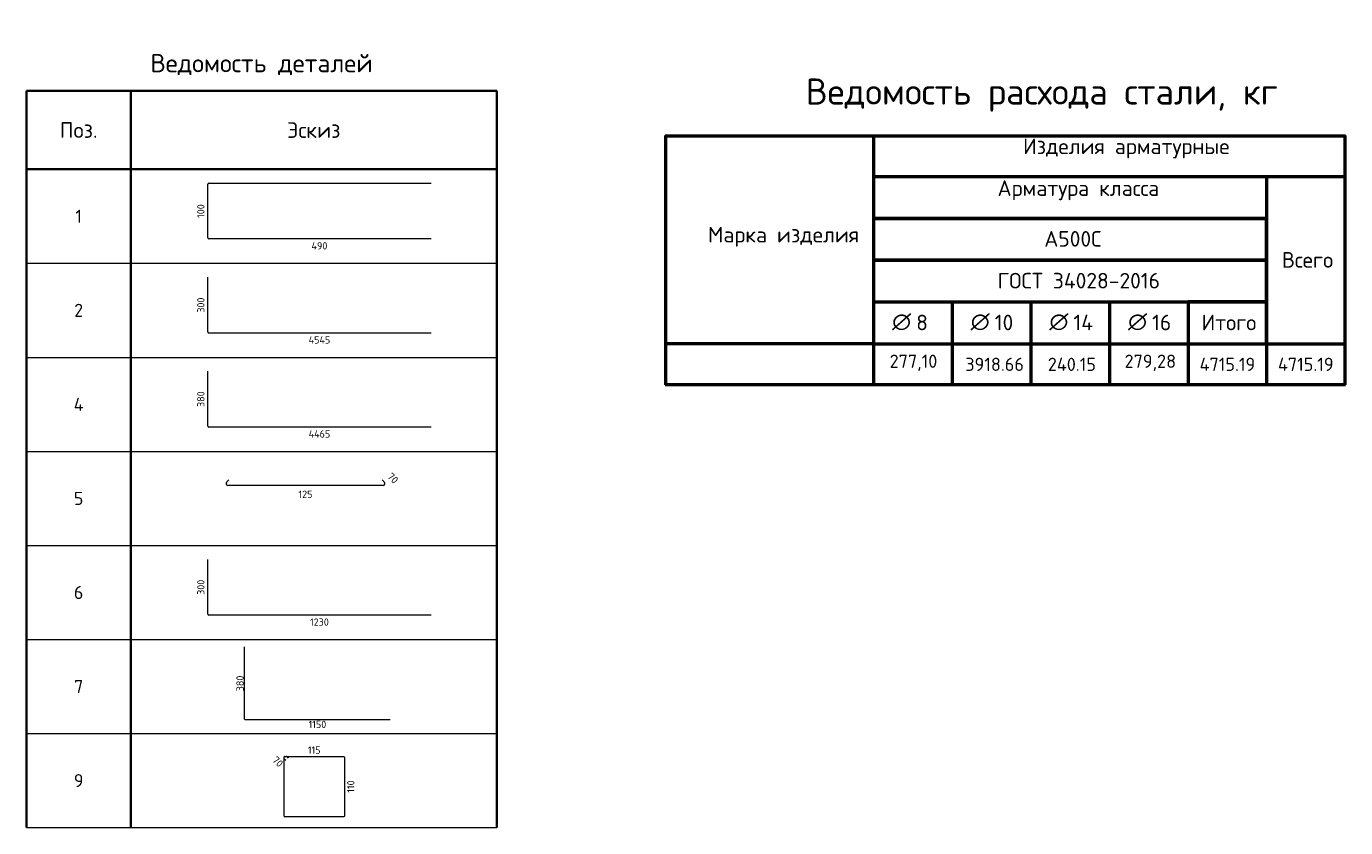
# Model space of a CAD drawing. Header units: millimetres. Extents: x 32899 to 57083, y -5185 to 18479.
# Tile 3 of 3: x 44459 to 57083, y 10675 to 18342. Entities that reach past the tile are written whole.
import ezdxf

# ---------------------------------------------------------------- set-up
doc = ezdxf.new("R2010")
doc.units = ezdxf.units.MM
doc.layers.add('Standard', color=7, linetype='Continuous', lineweight=25)
doc.layers.add('Экспликация_ описание', color=7, linetype='Continuous', lineweight=13)
doc.styles.add('ISOCPEUR', font='ISOCPEUR')

msp = doc.modelspace()

# ---------------------------------------------------------------- linework, layer by layer
at = {"layer": 'Standard', "color": 7, "linetype": 'Continuous', "lineweight": 35, "transparency": 33554687}
for p, q in [((44459, 17725), (48959, 17725)), ((44459, 16975), (44459, 17725)), ((44459, 17725), (44459, 16075)), ((45459, 16975), (45459, 17725)), ((45459, 17725), (45459, 16075)), ((48959, 16975), (48959, 17725)), ((48959, 17725), (48959, 16075)), ((48959, 16975), (44459, 16975)), ((44459, 16825), (44459, 15175)), ((45459, 16825), (45459, 15175)), ((48959, 16825), (48959, 15175)), ((44459, 15925), (44459, 14275)), ((45459, 15925), (45459, 14275)), ((48959, 15925), (48959, 14275)), ((44459, 15025), (44459, 13375)), ((45459, 15025), (45459, 13375)), ((48959, 15025), (48959, 13375)), ((44459, 14125), (44459, 12475)), ((45459, 14125), (45459, 12475)), ((48959, 14125), (48959, 12475)), ((44459, 13225), (44459, 11575)), ((45459, 13225), (45459, 11575)), ((48959, 13225), (48959, 11575)), ((44459, 12325), (44459, 10675)), ((45459, 12325), (45459, 10675)), ((48959, 12325), (48959, 10675))]:
    msp.add_line(p, q, dxfattribs=at)
at = {"layer": 'Standard', "color": 4, "linetype": 'Continuous', "lineweight": 18, "transparency": 33554687}
for p, q in [((46194, 16318), (46194, 16833)), ((46204, 16842), (48332, 16842)), ((48332, 16308), (46204, 16308)), ((46194, 15418), (46194, 15942)), ((48332, 15408), (46204, 15408)), ((46194, 14518), (46194, 15042)), ((48332, 14508), (46204, 14508)), ((46194, 12718), (46194, 13242)), ((48332, 12708), (46204, 12708)), ((46546, 11713), (46546, 12404)), ((47941, 11707), (46553, 11707))]:
    msp.add_line(p, q, dxfattribs=at)
at = {"layer": 'Standard', "color": 7, "linetype": 'Continuous', "lineweight": 13, "transparency": 33554687}
for p, q in [((44459, 16075), (48959, 16075)), ((44459, 15175), (48959, 15175)), ((44459, 14275), (48959, 14275)), ((44459, 13375), (48959, 13375)), ((44459, 12475), (48959, 12475)), ((44459, 11575), (48959, 11575)), ((44459, 10675), (48959, 10675))]:
    msp.add_line(p, q, dxfattribs=at)
at = {"layer": 'Standard', "color": 40, "linetype": 'Continuous', "lineweight": 18, "transparency": 33554687}
for p, q in [((46375, 13957), (46375, 13979)), ((46377, 13985), (46397, 14004)), ((47876, 13949), (46383, 13949)), ((47862, 14004), (47881, 13985)), ((47884, 13979), (47884, 13957)), ((46924, 11335), (46924, 11351)), ((46924, 10786), (46924, 11351)), ((46940, 11316), (46926, 11330)), ((46930, 11357), (47495, 11357)), ((46930, 11357), (46946, 11357)), ((46950, 11355), (46964, 11341)), ((47502, 11349), (47502, 10786)), ((47495, 10779), (46932, 10779))]:
    msp.add_line(p, q, dxfattribs=at)
at = {"layer": 'Standard', "color": 4, "linetype": 'Continuous', "lineweight": 18, "transparency": 33554687}
for centre, radius, start, end in [((46204, 16833), 9.84, 90, 180), ((46204, 16318), 9.84, 180, 270), ((46204, 15418), 9.84, 180, 270), ((46204, 14518), 9.84, 180, 270), ((46204, 12718), 9.84, 180, 270), ((46553, 11713), 6.42, 180, 270)]:
    msp.add_arc(centre, radius, start, end, dxfattribs=at)
at = {"layer": 'Standard', "color": 40, "linetype": 'Continuous', "lineweight": 18, "transparency": 33554687}
for centre, radius, start, end in [((46383, 13979), 8, 135, 180), ((46383, 13957), 8, 180, 270), ((47876, 13957), 8, 270, 0), ((47876, 13979), 8, 0, 45), ((46930, 11351), 5.76, 90, 180), ((46930, 11351), 5.76, 90, 180), ((46930, 11335), 5.76, 180, 225), ((46946, 11351), 5.76, 45, 90), ((47495, 11349), 7.2, 0, 90), ((46932, 10786), 7.2, 180, 270), ((47495, 10786), 7.2, 270, 0)]:
    msp.add_arc(centre, radius, start, end, dxfattribs=at)
at = {"layer": 'Экспликация_ описание', "color": 7, "linetype": 'Continuous', "lineweight": 50, "transparency": 33554687}
for p, q in [((50576, 17298), (50576, 14911)), ((52565, 17305), (52565, 16898)), ((52565, 17305), (52565, 15298)), ((57076, 17298), (57076, 14911)), ((50572, 17294), (57083, 17294)), ((52559, 16905), (56328, 16905)), ((52559, 16905), (57069, 16905)), ((52565, 16911), (52565, 16498)), ((56319, 16905), (57069, 16905)), ((56326, 16911), (56326, 15298)), ((52559, 16505), (56328, 16505)), ((52559, 15705), (53320, 15705)), ((52565, 15711), (52565, 15298)), ((53311, 15705), (54073, 15705)), ((53318, 15711), (53318, 15298)), ((54064, 15705), (54826, 15705)), ((54071, 15711), (54071, 15298)), ((54817, 15705), (55578, 15705)), ((54823, 15711), (54823, 15298)), ((52572, 15305), (50565, 15305)), ((52559, 15305), (53318, 15305)), ((52559, 15305), (53320, 15305)), ((52565, 15311), (52565, 14905)), ((52565, 15307), (52565, 14905)), ((53311, 15305), (54071, 15305)), ((53311, 15305), (54073, 15305)), ((53318, 15311), (53318, 14905)), ((54064, 15305), (54823, 15305)), ((54064, 15305), (54826, 15305)), ((54071, 15311), (54071, 14905)), ((54817, 15305), (55576, 15305)), ((54817, 15305), (55578, 15305)), ((54823, 15311), (54823, 14905)), ((55569, 15305), (56326, 15305)), ((55576, 15311), (55576, 14905)), ((56319, 15305), (57076, 15305)), ((56319, 15305), (57069, 15305)), ((56326, 15311), (56326, 14905)), ((50572, 14916), (57083, 14916))]:
    msp.add_line(p, q, dxfattribs=at)
at = {"layer": 'Экспликация_ описание', "color": 7, "linetype": 'Continuous', "lineweight": 25, "transparency": 33554687}
for p, q in [((57069, 17305), (57069, 16898)), ((57069, 16911), (57069, 15298))]:
    msp.add_line(p, q, dxfattribs=at)
at = {"layer": 'Экспликация_ описание', "color": 7, "linetype": 'Continuous', "lineweight": 35, "transparency": 33554687}
for p, q in [((56326, 16911), (56326, 16498)), ((53318, 15711), (53318, 15298)), ((54071, 15711), (54071, 15298)), ((54823, 15711), (54823, 15298)), ((55576, 15711), (55576, 15298)), ((52572, 15305), (50565, 15305))]:
    msp.add_line(p, q, dxfattribs=at)
at = {"layer": 'Экспликация_ описание', "color": 7, "linetype": 'Continuous', "lineweight": 50, "transparency": 33554687}
for points in [[(52565, 16505), (52565, 16105), (56326, 16105), (56326, 16505), (52565, 16505)], [(52565, 16105), (52565, 15705), (56326, 15705), (56326, 16105), (52565, 16105)], [(55576, 15705), (55576, 15305), (56326, 15305), (56326, 15705), (55576, 15705)]]:
    msp.add_lwpolyline(points, close=True, dxfattribs=at)

# ---------------------------------------------------------------- texts
at = {"layer": 'Standard', "color": 7, "linetype": 'Continuous', "lineweight": 35, "transparency": 33554687, "style": 'ISOCPEUR'}
for s, insert, char_height, width, attachment_point in [('\\A1;{\\fISOCPEUR|i0|b0;\\H175.000000;\\W1.000000;\\C7;Ведомость деталей}\\P', (46709, 17875), 87.5, 2256.11, 8), ('\\A1;{\\fISOCPEUR|i0|b0;\\H150.000000;\\W1.000000;\\C7;Поз.}\\P', (44959, 17350), 75, 436.84, 5), ('\\A1;{\\fISOCPEUR|i0|b0;\\H150.000000;\\W1.000000;\\C7;Эскиз}\\P', (47209, 17350), 75, 588.39, 5), ('\\A1;{\\fISOCPEUR|i0|b0;\\H125.000000;\\W1.000000;\\C7;1}\\P', (44959, 16525), 62.5, 97.22, 5), ('\\A1;{\\fISOCPEUR|i0|b0;\\H125.000000;\\W1.000000;\\C7;2}\\P', (44959, 15625), 62.5, 136.11, 5), ('\\A1;{\\fISOCPEUR|i0|b0;\\H125.000000;\\W1.000000;\\C7;4}\\P', (44959, 14725), 62.5, 150, 5), ('\\A1;{\\fISOCPEUR|i0|b0;\\H125.000000;\\W1.000000;\\C7;5}\\P', (44959, 13825), 62.5, 136.11, 5), ('\\A1;{\\fISOCPEUR|i0|b0;\\H125.000000;\\W1.000000;\\C7;6}\\P', (44959, 12925), 62.5, 136.11, 5), ('\\A1;{\\fISOCPEUR|i0|b0;\\H125.000000;\\W1.000000;\\C7;7}\\P', (44959, 12025), 62.5, 136.11, 5), ('\\A1;{\\fISOCPEUR|i0|b0;\\H125.000000;\\W1.000000;\\C7;9}\\P', (44959, 11125), 62.5, 136.11, 5)]:
    msp.add_mtext(s, dxfattribs=dict(at, insert=insert, char_height=char_height, width=width, attachment_point=attachment_point))
at = {"layer": 'Standard', "color": 7, "linetype": 'Continuous', "lineweight": 25, "transparency": 33554687, "char_height": 70, "attachment_point": 5, "style": 'ISOCPEUR'}
for s, insert, width, rotation in [('\\A1;{\\fISOCPEUR|i0|b0;\\H70.000000;\\W1.000000;\\C7;100}\\P', (46128, 16575), 161.91, 90), ('\\A1;{\\fISOCPEUR|i0|b0;\\H70.000000;\\W1.000000;\\C7;300}\\P', (46128, 15675), 178.96, 90), ('\\A1;{\\fISOCPEUR|i0|b0;\\H70.000000;\\W1.000000;\\C7;380}\\P', (46128, 14775), 178.96, 90), ('\\A1;{\\fISOCPEUR|i0|b0;\\H70.000000;\\W1.000000;\\C7;70}\\P', (47966, 14019), 128.63, 315), ('\\A1;{\\fISOCPEUR|i0|b0;\\H70.000000;\\W1.000000;\\C7;300}\\P', (46128, 12975), 178.96, 90), ('\\A1;{\\fISOCPEUR|i0|b0;\\H70.000000;\\W1.000000;\\C7;380}\\P', (46503, 12055), 178.96, 90), ('\\A1;{\\fISOCPEUR|i0|b0;\\H70.000000;\\W1.000000;\\C7;70}\\P', (46865, 11306), 128.63, 315), ('\\A1;{\\fISOCPEUR|i0|b0;\\H70.000000;\\W1.000000;\\C7;110}\\P', (47563, 11068), 144.87, 90)]:
    msp.add_mtext(s, dxfattribs=dict(at, insert=insert, width=width, rotation=rotation))
for s, insert, width in [('\\A1;{\\fISOCPEUR|i0|b0;\\H70.000000;\\W1.000000;\\C7;490}\\P', (47263, 16242), 186.08), ('\\A1;{\\fISOCPEUR|i0|b0;\\H70.000000;\\W1.000000;\\C7;4545}\\P', (47263, 15342), 242.81), ('\\A1;{\\fISOCPEUR|i0|b0;\\H70.000000;\\W1.000000;\\C7;4465}\\P', (47263, 14442), 242.81), ('\\A1;{\\fISOCPEUR|i0|b0;\\H70.000000;\\W1.000000;\\C7;125}\\P', (47129, 13865), 161.91), ('\\A1;{\\fISOCPEUR|i0|b0;\\H70.000000;\\W1.000000;\\C7;1230}\\P', (47263, 12642), 212.33), ('\\A1;{\\fISOCPEUR|i0|b0;\\H70.000000;\\W1.000000;\\C7;1150}\\P', (47244, 11663), 196), ('\\A1;{\\fISOCPEUR|i0|b0;\\H70.000000;\\W1.000000;\\C7;115}\\P', (47213, 11417), 144.87)]:
    msp.add_mtext(s, dxfattribs=dict(at, insert=insert, width=width))
at = {"layer": 'Экспликация_ описание', "color": 7, "linetype": 'Continuous', "lineweight": 35, "transparency": 33554687, "attachment_point": 7, "style": 'ISOCPEUR'}
for s, insert, char_height, width in [('\\A1;{\\fISOCPEUR|i0|b0;\\H249.538559;\\W1.000000;\\C7;Ведомость расхода стали, кг}\\P', (51916, 17526), 249.54, 4827.26), ('\\A1;{\\fISOCPEUR|i0|b0;\\H149.488419;\\W1.000000;\\C7;Изделия арматурные}\\P', (53996, 17079), 149.49, 2039.4), ('\\A1;{\\fISOCPEUR|i0|b0;\\H149.488419;\\W1.000000;\\C7;Арматура класса}\\P', (53752, 16679), 149.49, 1732.74), ('\\A1;{\\fISOCPEUR|i0|b0;\\H149.488419;\\W1.000000;\\C7;Марка изделия}\\P', (50981, 16234), 149.49, 1470.9), ('\\A1;{\\fISOCPEUR|i0|b0;\\H149.488419;\\W1.000000;\\C7;А500С}\\P', (54199, 16234), 149.49, 624.02), ('\\A1;{\\fISOCPEUR|i0|b0;\\H149.488419;\\W1.000000;\\C7;ГОСТ 34028-2016}\\P', (53752, 15834), 149.49, 1641.63), ('\\A1;{\\fISOCPEUR|i0|b0;\\H149.488419;\\W1.000000;\\C7;Всего}\\P', (56472, 16033), 149.49, 593.91), ('\\A1;{\\fISOCPEUR|i0|b0;\\H149.488419;\\W1.000000;\\C7;∅}\\P', (52743, 15434), 149.49, 195.69), ('\\A1;{\\fISOCPEUR|i0|b0;\\H149.488419;\\W1.000000;\\C7; 8}\\P', (52878, 15434), 149.49, 259.11), ('\\A1;{\\fISOCPEUR|i0|b0;\\H149.488419;\\W1.000000;\\C7;∅}\\P', (53495, 15434), 149.49, 195.69), ('\\A1;{\\fISOCPEUR|i0|b0;\\H149.488419;\\W1.000000;\\C7; 10}\\P', (53630, 15434), 149.49, 330.23), ('\\A1;{\\fISOCPEUR|i0|b0;\\H149.488419;\\W1.000000;\\C7;∅}\\P', (54248, 15434), 149.49, 195.69), ('\\A1;{\\fISOCPEUR|i0|b0;\\H149.488419;\\W1.000000;\\C7; 14}\\P', (54383, 15434), 149.49, 345.77), ('\\A1;{\\fISOCPEUR|i0|b0;\\H149.488419;\\W1.000000;\\C7;∅}\\P', (55001, 15434), 149.49, 195.69), ('\\A1;{\\fISOCPEUR|i0|b0;\\H149.488419;\\W1.000000;\\C7; 16}\\P', (55136, 15434), 149.49, 330.23), ('\\A1;{\\fISOCPEUR|i0|b0;\\H149.488419;\\W1.000000;\\C7;Итого}\\P', (55704, 15434), 149.49, 639.06), ('\\A1;{\\fISOCPEUR|i0|b0;\\H126.488419;\\W1.000000;\\C7;277,10}\\P', (52719, 15045), 126.49, 518.68), ('\\A1;{\\fISOCPEUR|i0|b0;\\H126.488419;\\W1.000000;\\C7;3918.66}\\P', (53443, 15045), 126.49, 601.76), ('\\A1;{\\fISOCPEUR|i0|b0;\\H126.488419;\\W1.000000;\\C7;240.15}\\P', (54233, 15045), 126.49, 525.08), ('\\A1;{\\fISOCPEUR|i0|b0;\\H126.488419;\\W1.000000;\\C7;279,28}\\P', (54967, 15045), 126.49, 547.1), ('\\A1;{\\fISOCPEUR|i0|b0;\\H126.488419;\\W1.000000;\\C7;4715.19}\\P', (55685, 15045), 126.49, 586.59), ('\\A1;{\\fISOCPEUR|i0|b0;\\H126.488419;\\W1.000000;\\C7;4715.19}\\P', (56435, 15045), 126.49, 586.59)]:
    msp.add_mtext(s, dxfattribs=dict(at, insert=insert, char_height=char_height, width=width))

doc.saveas('drawing.dxf')
